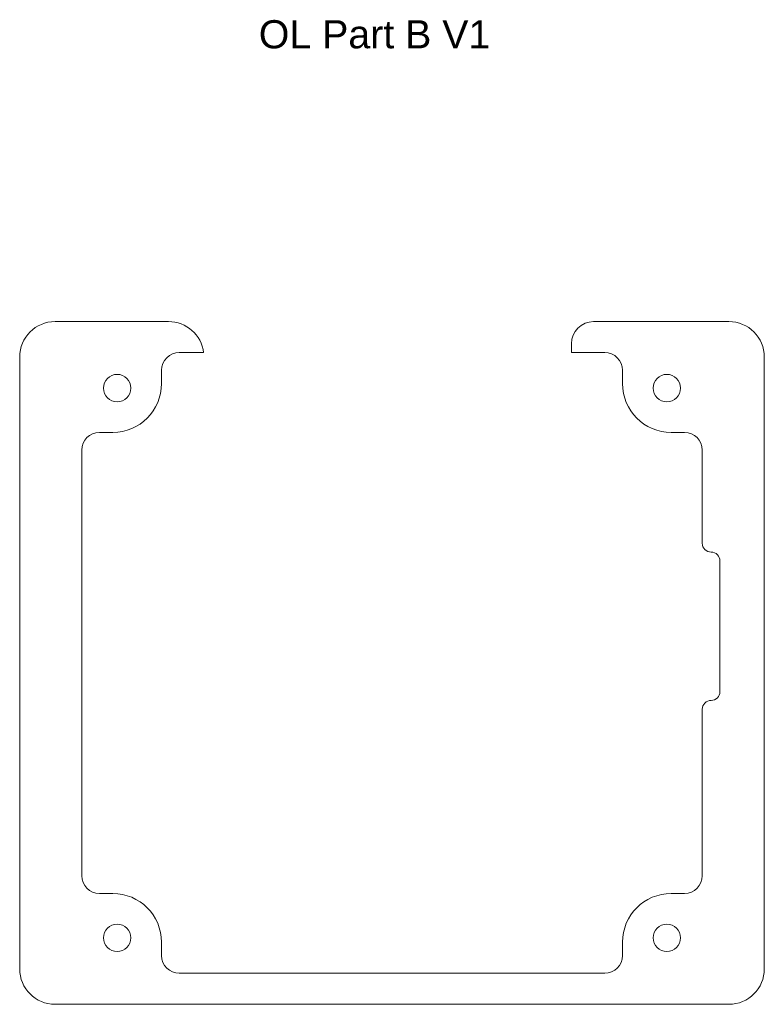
# Model space of a CAD drawing. Header units: inches. Extents: x 3.89 to 7.19, y 2.14 to 6.51.
import ezdxf

# ---------------------------------------------------------------- set-up
doc = ezdxf.new("R2010")
doc.units = ezdxf.units.IN
doc.header["$MEASUREMENT"] = 0
doc.layers.add('CONTINUOUS', color=7, linetype='Continuous', lineweight=0)
doc.layers.add('VISIBLE', color=7, linetype='Continuous', lineweight=0)

msp = doc.modelspace()

# ---------------------------------------------------------------- linework, layer by layer
at = {"layer": 'VISIBLE'}
for p, q in [((4.0425, 5.1678), (4.5457, 5.1678)), ((6.4342, 5.1678), (7.0346, 5.1678)), ((4.5937, 5.03), (4.702, 5.03)), ((6.3358, 5.0694), (6.3358, 5.03)), ((6.3358, 5.03), (6.4835, 5.03)), ((3.885, 2.2938), (3.885, 5.0103)), ((7.1921, 5.0103), (7.1921, 2.2938)), ((4.515, 4.8922), (4.515, 4.9513)), ((6.5622, 4.9513), (6.5622, 4.8922)), ((4.2394, 4.6757), (4.2984, 4.6757)), ((6.7787, 4.6757), (6.8378, 4.6757)), ((4.1606, 2.7072), (4.1606, 4.5969)), ((6.9165, 4.5969), (6.9165, 4.1835)), ((6.9953, 4.1048), (6.9953, 3.5249)), ((6.9165, 3.4461), (6.9165, 2.7072)), ((4.2984, 2.6284), (4.2394, 2.6284)), ((6.8378, 2.6284), (6.7787, 2.6284)), ((4.515, 2.3528), (4.515, 2.4119)), ((6.5622, 2.4119), (6.5622, 2.3528)), ((6.4835, 2.2741), (4.5937, 2.2741)), ((7.0346, 2.1363), (4.0425, 2.1363))]:
    msp.add_line(p, q, dxfattribs=at)
for centre in [(4.3181, 4.8725), (6.759, 4.8725), (4.3181, 2.4316), (6.759, 2.4316)]:
    msp.add_circle(centre, 0.061, dxfattribs=at)
for centre, radius, start, end in [((4.0425, 5.0103), 0.1575, 90, 180), ((4.5457, 5.0103), 0.1575, 7.1808, 90), ((6.4342, 5.0694), 0.0984, 90, 180), ((7.0346, 5.0103), 0.1575, 0, 90), ((4.5937, 4.9513), 0.0787, 90, 180), ((6.4835, 4.9513), 0.0787, 0, 90), ((4.2984, 4.8922), 0.2165, 270, 0), ((6.7787, 4.8922), 0.2165, 180, 270), ((4.2394, 4.5969), 0.0787, 90, 180), ((6.8378, 4.5969), 0.0787, 0, 90), ((6.9559, 4.1835), 0.0394, 180, 270), ((6.9559, 4.1048), 0.0394, 0, 90), ((6.9559, 3.5249), 0.0394, 270, 0), ((6.9559, 3.4461), 0.0394, 90, 180), ((4.2394, 2.7072), 0.0787, 180, 270), ((6.8378, 2.7072), 0.0787, 270, 0), ((4.2984, 2.4119), 0.2165, 0, 90), ((6.7787, 2.4119), 0.2165, 90, 180), ((4.5937, 2.3528), 0.0787, 180, 270), ((6.4835, 2.3528), 0.0787, 270, 0), ((4.0425, 2.2938), 0.1575, 180, 270), ((7.0346, 2.2938), 0.1575, 270, 0)]:
    msp.add_arc(centre, radius, start, end, dxfattribs=at)

# ---------------------------------------------------------------- texts
at = {"layer": 'CONTINUOUS', "insert": (4.947, 6.506), "char_height": 0.124948, "attachment_point": 1}
msp.add_mtext('{\\fArial|b0|i0|c0|p0;\\C7;OL Part B V1}{\\fArial|b0|i0|c0|p0;\\C7;\\H0.6206896x;}', dxfattribs=at)

doc.saveas('drawing.dxf')
